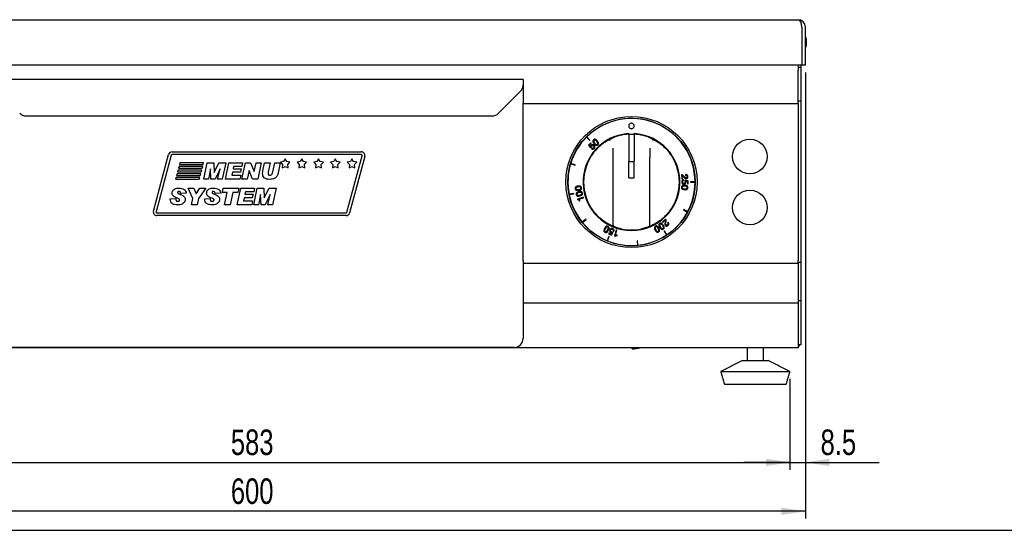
# Model space of a CAD drawing. Extents: x 19 to 1659, y 20 to 1168.
# Tile 2 of 4: x 338 to 879, y 20 to 300. Entities that reach past the tile are written whole.
import ezdxf

# ---------------------------------------------------------------- set-up
doc = ezdxf.new("R2010")
doc.units = 0
doc.layers.get('0').update_dxf_attribs({"linetype": 'CONTINUOUS'})
doc.layers.add('SLD-0', color=179, linetype='CONTINUOUS')
doc.styles.add('SLDTEXTSTYLE2', font='TXT', dxfattribs={"width": 0.75})
doc.dimstyles.new('SLDDIMSTYLE0', dxfattribs={"dimtxt": 14, "dimasz": 13.208, "dimexe": 0, "dimexo": 0.0625, "dimgap": 3.5, "dimtad": 1, "dimdec": 1, "dimrnd": 1e-09, "dimzin": 12, "dimtxsty": 'SLDTEXTSTYLE2', "dimsah": 1, "dimcen": 0.09, "dimazin": 3, "dimtfac": 1, "dimtdec": 1, "dimtofl": 0, "dimtmove": 0, "dimatfit": 3, "dimtolj": 1, "dimtzin": 12})
doc.dimstyles.new('SLDDIMSTYLE1', dxfattribs={"dimtxt": 14, "dimasz": 13.208, "dimexe": 0, "dimexo": 0.0625, "dimgap": 3.5, "dimtad": 1, "dimdec": 1, "dimrnd": 1e-09, "dimzin": 12, "dimtxsty": 'SLDTEXTSTYLE2', "dimsah": 1, "dimcen": 0.09, "dimazin": 3, "dimtfac": 1, "dimtdec": 1, "dimtofl": 0, "dimtmove": 0, "dimatfit": 3, "dimtolj": 1, "dimtzin": 12})

# ---------------------------------------------------------------- blocks, each defined once
blk = doc.blocks.new('*D4')
at = {"layer": 'SLD-0'}
for p, q in [((177.92, 103.14), (177.92, 53.25)), ((760.92, 103.14), (760.92, 53.25)), ((177.92, 57.25), (760.92, 57.25))]:
    blk.add_line(p, q, dxfattribs=at)
for points in [[(177.92, 57.25), (191.13, 55.22), (191.13, 59.28)], [(760.92, 57.25), (747.71, 59.28), (747.71, 55.22)]]:
    blk.add_solid(points, dxfattribs=at)
at = {"layer": 'SLD-0', "insert": (453.91, 75.3), "char_height": 14, "attachment_point": 1, "style": 'SLDTEXTSTYLE2'}
blk.add_mtext('583', dxfattribs=at)
blk = doc.blocks.new('*D5')
at = {"layer": 'SLD-0'}
for p, q in [((769.42, 271.14), (769.42, 53.25)), ((760.92, 103.14), (760.92, 53.25)), ((760.92, 57.25), (735.52, 57.25)), ((760.92, 57.25), (769.42, 57.25)), ((769.42, 57.25), (809.95, 57.25))]:
    blk.add_line(p, q, dxfattribs=at)
for points in [[(760.92, 57.25), (747.71, 59.28), (747.71, 55.22)], [(769.42, 57.25), (782.63, 55.22), (782.63, 59.28)]]:
    blk.add_solid(points, dxfattribs=at)
at = {"layer": 'SLD-0', "insert": (777.75, 75.3), "char_height": 14, "attachment_point": 1, "style": 'SLDTEXTSTYLE2'}
blk.add_mtext('8.5', dxfattribs=at)
blk = doc.blocks.new('*D6')
at = {"layer": 'SLD-0'}
for p, q in [((169.42, 271.14), (169.42, 26.42)), ((769.42, 271.14), (769.42, 26.42)), ((769.42, 30.42), (169.42, 30.42))]:
    blk.add_line(p, q, dxfattribs=at)
for points in [[(169.42, 30.42), (182.63, 28.39), (182.63, 32.45)], [(769.42, 30.42), (756.21, 32.45), (756.21, 28.39)]]:
    blk.add_solid(points, dxfattribs=at)
at = {"layer": 'SLD-0', "insert": (453.91, 48.47), "char_height": 14, "attachment_point": 1, "style": 'SLDTEXTSTYLE2'}
blk.add_mtext('600', dxfattribs=at)

msp = doc.modelspace()

# ---------------------------------------------------------------- linework, layer by layer
at = {"color": 7, "linetype": 'CONTINUOUS'}
for p, q in [((173.42, 300.14), (765.42, 300.14)), ((767.42, 296.14), (767.42, 275.14)), ((769.42, 275.14), (769.42, 296.14)), ((770.06, 286.14), (770.06, 289.14)), ((767.42, 275.14), (171.42, 275.14)), ((765.42, 275), (765.42, 275.14)), ((765.42, 275), (765.42, 272.52)), ((765.42, 274.14), (766.92, 274.14)), ((765.42, 255.61), (765.42, 272.52)), ((766.92, 275.14), (766.92, 274.14)), ((766.92, 274.14), (766.92, 255.64)), ((769.42, 275.14), (767.42, 275.14)), ((614.42, 267.39), (614.42, 264.41)), ((600.88, 248.81), (612.96, 260.88)), ((614.42, 264.41), (614.42, 254.28)), ((614.42, 252.86), (614.42, 254.28)), ((614.42, 254.19), (765.42, 254.19)), ((765.42, 255.64), (766.92, 255.64)), ((765.42, 254.19), (765.42, 255.61)), ((765.42, 254.19), (765.42, 167.97)), ((766.92, 255.64), (766.92, 167.14)), ((614.42, 169.26), (614.42, 252.86)), ((341.49, 247.34), (597.35, 247.34)), ((649.17, 235.69), (650.97, 233.89)), ((651.12, 234.03), (649.31, 235.83)), ((651.51, 232.65), (650.35, 231.36)), ((650.97, 233.89), (651.12, 234.03)), ((651.78, 232.4), (651.51, 232.65)), ((672.42, 237.34), (672.42, 222.68)), ((675.42, 237.21), (672.42, 237.21)), ((672.52, 237.21), (672.52, 237.65)), ((675.32, 237.65), (675.32, 237.21)), ((675.42, 237.34), (675.42, 222.68)), ((421.64, 227.64), (525.5, 227.64)), ((650.35, 231.36), (651.47, 229.9)), ((650.83, 231.35), (651.78, 232.4)), ((651.45, 230.53), (650.83, 231.35)), ((651.47, 230.54), (651.45, 230.53)), ((651.47, 229.9), (651.73, 230.16)), ((652.2, 229.69), (651.92, 229.38)), ((663.92, 224.45), (663.92, 229.67)), ((683.92, 229.67), (683.92, 224.45)), ((411.41, 195.16), (419.71, 226.16)), ((421.16, 225.77), (412.85, 194.77)), ((525.5, 226.14), (421.64, 226.14)), ((482.86, 222.32), (481.13, 221.96)), ((481.13, 221.96), (482.32, 220.64)), ((483.75, 223.86), (482.86, 222.32)), ((484.63, 222.32), (483.75, 223.86)), ((486.36, 221.96), (484.63, 222.32)), ((485.17, 220.64), (486.36, 221.96)), ((492.04, 222.32), (490.3, 221.96)), ((490.3, 221.96), (491.49, 220.64)), ((492.92, 223.86), (492.04, 222.32)), ((493.8, 222.32), (492.92, 223.86)), ((495.53, 221.96), (493.8, 222.32)), ((494.34, 220.64), (495.53, 221.96)), ((501.21, 222.32), (499.47, 221.96)), ((499.47, 221.96), (500.66, 220.64)), ((502.09, 223.86), (501.21, 222.32)), ((502.97, 222.32), (502.09, 223.86)), ((504.71, 221.96), (502.97, 222.32)), ((503.52, 220.64), (504.71, 221.96)), ((510.38, 222.32), (508.65, 221.96)), ((508.65, 221.96), (509.84, 220.64)), ((511.26, 223.86), (510.38, 222.32)), ((512.14, 222.32), (511.26, 223.86)), ((513.88, 221.96), (512.14, 222.32)), ((512.69, 220.64), (513.88, 221.96)), ((517.68, 194.51), (525.99, 225.51)), ((519.55, 222.32), (517.82, 221.96)), ((517.82, 221.96), (519.01, 220.64)), ((527.43, 225.13), (519.13, 194.13)), ((520.43, 223.86), (519.55, 222.32)), ((521.32, 222.32), (520.43, 223.86)), ((523.05, 221.96), (521.32, 222.32)), ((521.86, 220.64), (523.05, 221.96)), ((663.92, 187.44), (663.92, 224.45)), ((672.42, 221.84), (672.42, 222.68)), ((675.42, 222.23), (672.42, 222.23)), ((672.42, 213.44), (672.42, 221.84)), ((675.42, 221.84), (675.42, 222.68)), ((675.42, 213.44), (675.42, 221.84)), ((683.92, 187.44), (683.92, 224.45)), ((424.91, 217.64), (424.64, 216.64)), ((424.64, 216.64), (437.64, 216.64)), ((437.91, 217.64), (424.91, 217.64)), ((425.44, 219.64), (425.18, 218.64)), ((425.18, 218.64), (438.18, 218.64)), ((438.44, 219.64), (425.44, 219.64)), ((425.98, 221.64), (425.71, 220.64)), ((425.71, 220.64), (438.71, 220.64)), ((438.98, 221.64), (425.98, 221.64)), ((437.64, 216.64), (437.91, 217.64)), ((438.18, 218.64), (438.44, 219.64)), ((438.71, 220.64), (438.98, 221.64)), ((439.03, 212.64), (440.92, 221.64)), ((440.92, 221.64), (444.55, 221.64)), ((442.68, 218.26), (441.6, 212.64)), ((442.96, 212.64), (442.68, 218.26)), ((444.55, 221.64), (444.76, 216.38)), ((444.76, 216.38), (447.39, 221.64)), ((448.01, 218.31), (445.24, 212.64)), ((446.65, 212.64), (448.01, 218.31)), ((447.39, 221.64), (451.24, 221.64)), ((451.24, 221.64), (449.21, 212.64)), ((450.91, 212.64), (452.8, 221.64)), ((452.8, 221.64), (460.38, 221.64)), ((454.76, 216.45), (454.39, 214.84)), ((459.14, 216.45), (454.76, 216.45)), ((455.44, 219.68), (455.15, 218.41)), ((455.15, 218.41), (459.57, 218.41)), ((459.94, 219.68), (455.44, 219.68)), ((459.57, 218.41), (459.14, 216.45)), ((460.38, 221.64), (459.94, 219.68)), ((460.03, 212.64), (461.93, 221.64)), ((461.93, 221.64), (464.75, 221.64)), ((463.91, 217.38), (462.89, 212.64)), ((465.85, 212.64), (463.91, 217.38)), ((464.75, 221.64), (466.69, 216.8)), ((466.69, 216.8), (467.73, 221.64)), ((467.73, 221.64), (470.6, 221.64)), ((470.6, 221.64), (468.69, 212.64)), ((471.5, 217.24), (472.42, 221.64)), ((472.42, 221.64), (475.46, 221.64)), ((475.46, 221.64), (474.4, 216.5)), ((476.99, 216.7), (478.01, 221.64)), ((478.01, 221.64), (481.06, 221.64)), ((481.06, 221.64), (479.95, 216.13)), ((482.32, 220.64), (482.13, 218.88)), ((482.13, 218.88), (483.75, 219.61)), ((483.75, 219.61), (485.36, 218.88)), ((485.36, 218.88), (485.17, 220.64)), ((491.49, 220.64), (491.3, 218.88)), ((491.3, 218.88), (492.92, 219.61)), ((492.92, 219.61), (494.53, 218.88)), ((494.53, 218.88), (494.34, 220.64)), ((500.66, 220.64), (500.47, 218.88)), ((500.47, 218.88), (502.09, 219.61)), ((502.09, 219.61), (503.71, 218.88)), ((503.71, 218.88), (503.52, 220.64)), ((509.84, 220.64), (509.65, 218.88)), ((509.65, 218.88), (511.26, 219.61)), ((511.26, 219.61), (512.88, 218.88)), ((512.88, 218.88), (512.69, 220.64)), ((519.01, 220.64), (518.82, 218.88)), ((518.82, 218.88), (520.43, 219.61)), ((520.43, 219.61), (522.05, 218.88)), ((522.05, 218.88), (521.86, 220.64)), ((640.49, 221.12), (642.93, 220.38)), ((642.99, 220.57), (640.55, 221.31)), ((642.93, 220.38), (642.99, 220.57)), ((423.84, 213.64), (423.57, 212.64)), ((423.57, 212.64), (436.57, 212.64)), ((436.84, 213.64), (423.84, 213.64)), ((424.37, 215.64), (424.1, 214.64)), ((424.1, 214.64), (437.1, 214.64)), ((437.37, 215.64), (424.37, 215.64)), ((436.57, 212.64), (436.84, 213.64)), ((437.1, 214.64), (437.37, 215.64)), ((441.6, 212.64), (439.03, 212.64)), ((445.24, 212.64), (442.96, 212.64)), ((449.21, 212.64), (446.65, 212.64)), ((458.87, 212.64), (450.91, 212.64)), ((454.39, 214.84), (459.34, 214.84)), ((459.34, 214.84), (458.87, 212.64)), ((462.89, 212.64), (460.03, 212.64)), ((468.69, 212.64), (465.85, 212.64)), ((672.42, 213.44), (675.42, 213.44)), ((701.32, 215.02), (701.54, 212.75)), ((701.54, 212.75), (701.9, 212.78)), ((701.9, 212.78), (701.73, 214.57)), ((702.52, 211.81), (702.53, 212.23)), ((703.21, 212.12), (703.18, 211.76)), ((705.02, 211.77), (703.21, 212.12)), ((703.58, 215.14), (703.62, 214.73)), ((703.63, 211.65), (703.64, 211.66)), ((703.64, 211.66), (704.64, 211.46)), ((704.64, 211.46), (704.62, 210.04)), ((704.99, 210.04), (705.02, 211.77)), ((708.82, 211.18), (706.27, 211.18)), ((706.27, 211.18), (706.27, 210.98)), ((706.27, 210.98), (708.82, 210.98)), ((433, 202.13), (430.43, 207.64)), ((430.43, 207.64), (433.55, 207.64)), ((433.55, 207.64), (434.8, 204.58)), ((434.8, 204.58), (436.86, 207.64)), ((440.24, 207.64), (436.06, 202.08)), ((436.86, 207.64), (440.24, 207.64)), ((449.24, 205.34), (449.71, 207.64)), ((449.71, 207.64), (458.24, 207.64)), ((457.43, 198.64), (459.32, 207.64)), ((458.24, 207.64), (457.77, 205.34)), ((459.32, 207.64), (466.89, 207.64)), ((461.96, 205.68), (461.67, 204.41)), ((466.46, 205.68), (461.96, 205.68)), ((466.89, 207.64), (466.46, 205.68)), ((466.55, 198.64), (468.44, 207.64)), ((468.44, 207.64), (472.07, 207.64)), ((472.07, 207.64), (472.28, 202.38)), ((472.28, 202.38), (474.91, 207.64)), ((474.91, 207.64), (478.76, 207.64)), ((478.76, 207.64), (476.73, 198.64)), ((704.62, 210.04), (704.99, 210.04)), ((420.62, 201.81), (423.62, 201.99)), ((420.62, 201.5), (420.62, 201.81)), ((429.39, 204.91), (426.4, 204.76)), ((432.28, 198.64), (433, 202.13)), ((436.06, 202.08), (435.33, 198.64)), ((439.55, 201.81), (442.55, 201.99)), ((439.55, 201.5), (439.55, 201.81)), ((448.32, 204.91), (445.32, 204.76)), ((451.93, 205.34), (449.24, 205.34)), ((450.51, 198.64), (451.93, 205.34)), ((454.97, 205.34), (453.55, 198.64)), ((457.77, 205.34), (454.97, 205.34)), ((461.27, 202.45), (460.91, 200.84)), ((460.91, 200.84), (465.86, 200.84)), ((465.66, 202.45), (461.27, 202.45)), ((461.67, 204.41), (466.09, 204.41)), ((465.86, 200.84), (465.39, 198.64)), ((466.09, 204.41), (465.66, 202.45)), ((470.2, 204.26), (469.12, 198.64)), ((470.48, 198.64), (470.2, 204.26)), ((475.53, 204.31), (472.76, 198.64)), ((474.16, 198.64), (475.53, 204.31)), ((642.17, 204.87), (639.67, 204.37)), ((639.71, 204.18), (642.21, 204.68)), ((642.21, 204.68), (642.17, 204.87)), ((647.51, 202.86), (644.18, 201.77)), ((644.18, 201.77), (644.28, 201.47)), ((645.22, 200.72), (645.54, 200.82)), ((645.26, 201.68), (647.64, 202.46)), ((645.54, 200.82), (645.26, 201.68)), ((647.64, 202.46), (647.51, 202.86)), ((435.33, 198.64), (432.28, 198.64)), ((453.55, 198.64), (450.51, 198.64)), ((465.39, 198.64), (457.43, 198.64)), ((469.12, 198.64), (466.55, 198.64)), ((472.76, 198.64), (470.48, 198.64)), ((476.73, 198.64), (474.16, 198.64)), ((702.5, 195.92), (702.4, 195.74)), ((702.4, 195.74), (704.65, 194.54)), ((704.75, 194.72), (702.5, 195.92)), ((413.34, 194.14), (517.2, 194.14)), ((517.2, 192.64), (413.34, 192.64)), ((648.85, 190.64), (646.88, 189.02)), ((647.01, 188.87), (648.98, 190.48)), ((648.98, 190.48), (648.85, 190.64)), ((692.63, 190.69), (690.88, 189.22)), ((691.12, 188.94), (692.5, 190.1)), ((663.89, 184.29), (664.28, 184.13)), ((665.54, 184.72), (664.53, 181.37)), ((665.22, 182.2), (665.95, 184.6)), ((665.95, 184.6), (665.54, 184.72)), ((690.88, 189.22), (691.12, 188.94)), ((691.98, 184.24), (691.81, 184.13)), ((691.81, 184.13), (693.23, 182.01)), ((693.39, 182.12), (691.98, 184.24)), ((694.01, 188.9), (693.69, 188.63)), ((661.45, 181.23), (660.47, 178.88)), ((660.66, 178.8), (661.63, 181.16)), ((661.49, 182.97), (661.35, 182.63)), ((661.35, 182.63), (662.95, 181.97)), ((661.63, 181.16), (661.45, 181.23)), ((662.79, 182.44), (661.49, 182.97)), ((663.35, 183.3), (662.79, 182.44)), ((662.95, 181.97), (663.93, 183.54)), ((663.34, 183.31), (663.35, 183.3)), ((663.93, 183.54), (663.61, 183.69)), ((664.53, 181.37), (664.84, 181.28)), ((666.09, 181.94), (665.22, 182.2)), ((665.99, 181.62), (666.09, 181.94)), ((677.19, 178.9), (676.99, 178.88)), ((676.99, 178.88), (677.24, 176.34)), ((677.44, 176.36), (677.19, 178.9)), ((614.42, 167.85), (614.42, 169.26)), ((614.42, 167.85), (614.42, 148.33)), ((765.42, 166.56), (765.42, 167.97)), ((614.42, 166.56), (765.42, 166.56)), ((765.42, 167.14), (766.92, 167.14)), ((765.42, 166.56), (765.42, 147.17)), ((766.92, 167.14), (766.92, 146.14)), ((614.42, 148.33), (614.42, 145.86)), ((765.42, 147.17), (765.42, 144.69)), ((765.42, 146.14), (766.92, 146.14)), ((766.92, 146.14), (766.92, 121.71)), ((614.42, 145.86), (614.42, 125.31)), ((765.42, 144.69), (614.42, 144.69)), ((765.42, 144.69), (765.42, 123.64)), ((609.42, 120.31), (329.42, 120.31)), ((606.42, 120.14), (332.42, 120.14)), ((606.42, 120.14), (606.42, 120.31)), ((765.42, 120.14), (606.42, 120.14)), ((678.55, 120.14), (678.58, 120.14)), ((765.42, 123.64), (765.42, 120.14)), ((766.92, 121.71), (765.42, 121.71)), ((734.92, 113.14), (748.92, 113.14)), ((722.92, 107.14), (760.92, 107.14)), ((724.92, 100.14), (758.92, 100.14)), ((19.2, 20), (1659.2, 20))]:
    msp.add_line(p, q, dxfattribs=at)
at = {"color": 7, "linetype": 'CONTINUOUS', "flags": 128}
msp.add_lwpolyline([(674.08, 119.85), (674.08, 119.85), (673.93, 120), (673.78, 120.14)], dxfattribs=at)
at = {"color": 7, "linetype": 'CONTINUOUS'}
for centre, radius in [((673.92, 211.08), 36), ((673.92, 211.08), 35), ((738.92, 225.08), 9.5), ((738.92, 197.08), 9.5)]:
    msp.add_circle(centre, radius, dxfattribs=at)
for centre, radius, start, end in [((765.42, 296.14), 4, 0, 90), ((769.56, 289.14), 0.5, 0, 13.7216), ((769.56, 286.14), 0.5, 346.2784, 0), ((609.42, 264.41), 5, 315, 354.0211), ((341.49, 252.34), 5, 225, 270), ((597.35, 252.34), 5, 270, 315), ((673.92, 211.08), 34.9, 0.1641, 134.8354), ((673.92, 211.08), 34.9, 135.1637, 162.9607), ((673.92, 211.08), 26.6, 93.017, 86.983), ((673.92, 211.08), 34.9, 134.8354, 135.1637), ((673.92, 211.08), 26.3, 93.2696, 115.3306), ((673.92, 211.08), 26.3, 64.6694, 86.7304), ((421.64, 225.64), 2, 90, 165), ((525.5, 225.64), 2, 345, 90), ((673.92, 211.08), 26.3, 142.2336, 217.7664), ((673.92, 211.08), 26.3, 322.2336, 37.7664), ((421.64, 225.64), 0.5, 90, 165), ((525.5, 225.64), 0.5, 345, 90), ((673.92, 211.08), 34.9, 163.289, 191.086), ((673.92, 211.08), 34.9, 162.9607, 163.289), ((673.92, 211.08), 34.9, 332.0391, 359.8358), ((673.92, 211.08), 34.9, 359.8358, 0.1641), ((673.92, 211.08), 34.9, 191.086, 191.4143), ((673.92, 211.08), 34.9, 191.4143, 219.211), ((413.34, 194.64), 2, 165, 270), ((413.34, 194.64), 0.5, 165, 270), ((673.92, 211.08), 34.9, 331.7107, 332.0391), ((517.2, 194.64), 0.5, 270, 345), ((517.2, 194.64), 2, 270, 345), ((673.92, 211.08), 34.9, 303.9142, 331.7107), ((673.92, 211.08), 34.9, 219.211, 219.5393), ((673.92, 211.08), 34.9, 219.5393, 247.3356), ((664.92, 187.44), 1, 180, 249.1617), ((673.92, 211.08), 26.3, 258.6017, 281.3983), ((682.92, 187.44), 1, 290.8383, 0), ((673.92, 211.08), 34.9, 247.3356, 247.664), ((673.92, 211.08), 34.9, 247.664, 275.4608), ((673.92, 211.08), 34.9, 275.7892, 303.5859), ((673.92, 211.08), 34.9, 303.5859, 303.9142), ((673.92, 211.08), 34.9, 275.4608, 275.7892), ((609.42, 125.31), 5, 270, 0), ((674.79, 120.55), 1, 225, 279), ((763.42, 123.64), 3.5, 304.8499, 326.5489)]:
    msp.add_arc(centre, radius, start, end, dxfattribs=at)
msp.add_ellipse((765.42, 296.14), major_axis=(0, 4), ratio=0.5, start_param=4.712389, end_param=6.283185, dxfattribs=at)
for points, knots in [([(770.05, 289.23), (769.93, 289.71), (769.78, 290.28), (769.47, 290.77), (769.42, 290.85)], [0, 0, 0, 0, 0.832566, 1, 1, 1, 1]), ([(769.41, 284.44), (769.52, 284.62), (769.83, 285.16), (769.98, 285.77), (770.08, 286.18)], [0, 0, 0, 0, 0.330257, 1, 1, 1, 1]), ([(675.37, 241.83), (675.35, 242.03), (675.3, 242.42), (674.96, 242.91), (674.47, 243.24), (673.88, 243.36), (673.29, 243.24), (672.81, 242.91), (672.46, 242.42), (672.42, 242.03), (672.39, 241.83)], [0, 0, 0, 0, 0.127199, 0.249987, 0.372781, 0.500017, 0.627184, 0.749989, 0.872798, 1, 1, 1, 1]), ([(672.39, 241.83), (672.42, 241.64), (672.46, 241.25), (672.81, 240.75), (673.29, 240.42), (673.88, 240.31), (674.47, 240.42), (674.96, 240.75), (675.3, 241.25), (675.35, 241.64), (675.37, 241.83)], [0, 0, 0, 0, 0.127202, 0.250011, 0.372816, 0.499983, 0.627219, 0.750013, 0.872801, 1, 1, 1, 1]), ([(653.07, 234.22), (652.98, 234.13), (652.83, 233.97), (652.69, 233.68), (652.67, 233.38), (652.79, 232.8), (653.13, 232.42), (653.4, 232.12)], [0, 0, 0, 0, 0.151329, 0.277435, 0.392819, 0.508244, 1, 1, 1, 1]), ([(655.13, 233.68), (654.85, 233.98), (654.51, 234.35), (653.95, 234.54), (653.65, 234.54), (653.34, 234.44), (653.17, 234.3), (653.07, 234.22)], [0, 0, 0, 0, 0.491702, 0.607137, 0.722537, 0.848661, 1, 1, 1, 1]), ([(653.32, 233.95), (653.26, 233.89), (653.16, 233.78), (653.1, 233.56), (653.11, 233.35), (653.27, 232.93), (653.52, 232.65), (653.73, 232.42)], [0, 0, 0, 0, 0.135013, 0.252292, 0.368447, 0.491493, 1, 1, 1, 1]), ([(653.13, 227.19), (653.74, 227.93), (654.98, 229.43), (656.88, 231.16), (658.63, 232.51), (660.1, 233.48), (661.5, 234.28), (662.26, 234.65), (662.64, 234.84)], [0, 0, 0, 0, 0.208768, 0.423488, 0.568486, 0.717161, 0.856307, 1, 1, 1, 1]), ([(654.8, 233.38), (654.59, 233.61), (654.34, 233.89), (653.94, 234.09), (653.73, 234.13), (653.5, 234.09), (653.38, 233.99), (653.32, 233.95)], [0, 0, 0, 0, 0.508525, 0.63151, 0.747636, 0.864915, 1, 1, 1, 1]), ([(655.21, 231.85), (655.26, 231.91), (655.37, 232.02), (655.43, 232.24), (655.41, 232.45), (655.26, 232.87), (655, 233.16), (654.8, 233.38)], [0, 0, 0, 0, 0.1346944, 0.2516823, 0.3675826, 0.4904436, 1, 1, 1, 1]), ([(655.45, 231.58), (655.54, 231.67), (655.7, 231.83), (655.83, 232.12), (655.86, 232.41), (655.73, 232.99), (655.4, 233.37), (655.13, 233.68)], [0, 0, 0, 0, 0.151588, 0.277904, 0.393456, 0.508991, 1, 1, 1, 1]), ([(662.05, 233.84), (662.05, 233.84), (662.06, 233.93), (662.09, 234.13), (662.2, 234.42), (662.39, 234.69), (662.56, 234.79), (662.64, 234.84)], [0, 0, 0, 0, 0.00581, 0.197819, 0.474643, 0.737054, 1, 1, 1, 1]), ([(685.79, 233.84), (685.79, 233.84), (685.78, 233.93), (685.75, 234.13), (685.64, 234.41), (685.45, 234.69), (685.28, 234.79), (685.2, 234.84)], [0, 0, 0, 0, 0.005809, 0.196378, 0.47327, 0.736374, 1, 1, 1, 1]), ([(685.2, 234.84), (685.58, 234.66), (686.66, 234.13), (688.97, 232.73), (691.97, 230.4), (693.75, 228.31), (694.71, 227.19)], [0, 0, 0, 0, 0.1428877, 0.40224, 0.679681, 1, 1, 1, 1]), ([(651.72, 231.19), (651.63, 231.08), (651.48, 230.88), (651.47, 230.64), (651.47, 230.54)], [0, 0, 0, 0, 0.56811, 1, 1, 1, 1]), ([(653.37, 231.22), (653.26, 231.31), (653.06, 231.47), (652.71, 231.58), (652.36, 231.58), (652, 231.46), (651.81, 231.28), (651.72, 231.19)], [0, 0, 0, 0, 0.220845, 0.410899, 0.585076, 0.787273, 1, 1, 1, 1]), ([(651.73, 230.16), (651.72, 230.3), (651.71, 230.56), (651.86, 230.77), (651.92, 230.86)], [0, 0, 0, 0, 0.5562311, 1, 1, 1, 1]), ([(651.92, 230.86), (651.98, 230.92), (652.1, 231.03), (652.32, 231.12), (652.56, 231.15), (652.82, 231.09), (652.97, 230.97), (653.04, 230.91)], [0, 0, 0, 0, 0.198244, 0.380973, 0.557549, 0.769764, 1, 1, 1, 1]), ([(651.92, 229.38), (652.01, 229.31), (652.18, 229.18), (652.49, 229.11), (652.81, 229.13), (653.14, 229.27), (653.32, 229.44), (653.41, 229.53)], [0, 0, 0, 0, 0.1980057, 0.3789937, 0.5556219, 0.7701722, 1, 1, 1, 1]), ([(653.16, 229.81), (653.08, 229.73), (652.93, 229.59), (652.64, 229.53), (652.39, 229.56), (652.26, 229.64), (652.2, 229.69)], [0, 0, 0, 0, 0.304411, 0.577044, 0.785154, 1, 1, 1, 1]), ([(653.04, 230.91), (653.11, 230.85), (653.23, 230.72), (653.34, 230.49), (653.37, 230.25), (653.32, 230.01), (653.21, 229.88), (653.16, 229.81)], [0, 0, 0, 0, 0.227994, 0.422114, 0.596957, 0.795477, 1, 1, 1, 1]), ([(653.41, 229.53), (653.5, 229.64), (653.66, 229.85), (653.77, 230.21), (653.76, 230.58), (653.63, 230.93), (653.46, 231.12), (653.37, 231.22)], [0, 0, 0, 0, 0.221108, 0.413498, 0.591357, 0.795141, 1, 1, 1, 1]), ([(653.4, 232.12), (653.68, 231.82), (654.02, 231.45), (654.58, 231.26), (654.87, 231.26), (655.18, 231.36), (655.36, 231.5), (655.45, 231.58)], [0, 0, 0, 0, 0.490997, 0.606518, 0.722062, 0.848384, 1, 1, 1, 1]), ([(653.73, 232.42), (653.93, 232.19), (654.19, 231.91), (654.59, 231.71), (654.8, 231.67), (655.02, 231.71), (655.14, 231.8), (655.21, 231.85)], [0, 0, 0, 0, 0.509632, 0.63249, 0.748394, 0.86535, 1, 1, 1, 1]), ([(471.34, 215.67), (471.35, 215.96), (471.36, 216.49), (471.46, 217.02), (471.5, 217.24)], [0, 0, 0, 0, 0.559971, 1, 1, 1, 1]), ([(474.4, 216.5), (474.38, 216.36), (474.34, 216.12), (474.34, 215.88), (474.34, 215.78)], [0, 0, 0, 0, 0.559913, 1, 1, 1, 1]), ([(475.32, 214.84), (475.58, 214.87), (476.1, 214.93), (476.77, 215.65), (476.91, 216.3), (476.99, 216.7)], [0, 0, 0, 0, 0.279726, 0.558086, 1, 1, 1, 1]), ([(475.25, 212.53), (474.72, 212.54), (473.65, 212.57), (472.27, 213.24), (471.45, 214.4), (471.37, 215.24), (471.34, 215.67)], [0, 0, 0, 0, 0.281192, 0.560101, 0.779726, 1, 1, 1, 1]), ([(474.34, 215.78), (474.35, 215.63), (474.36, 215.34), (474.62, 214.99), (474.98, 214.85), (475.21, 214.84), (475.32, 214.84)], [0, 0, 0, 0, 0.28057, 0.558618, 0.779059, 1, 1, 1, 1]), ([(479.95, 216.13), (479.78, 215.54), (479.44, 214.37), (478.21, 213.07), (476.69, 212.58), (475.73, 212.55), (475.25, 212.53)], [0, 0, 0, 0, 0.280384, 0.558881, 0.7791, 1, 1, 1, 1]), ([(702.84, 214.18), (702.64, 214.43), (702.35, 214.79), (701.77, 215.01), (701.48, 215.02), (701.32, 215.02)], [0, 0, 0, 0, 0.5133331, 0.7325761, 1, 1, 1, 1]), ([(702.53, 212.23), (702.42, 212.22), (702.21, 212.2), (701.92, 212.05), (701.7, 211.82), (701.54, 211.5), (701.52, 211.26), (701.51, 211.13)], [0, 0, 0, 0, 0.197855, 0.378772, 0.555387, 0.770026, 1, 1, 1, 1]), ([(701.51, 211.13), (701.52, 210.99), (701.53, 210.72), (701.69, 210.38), (701.93, 210.11), (702.27, 209.92), (702.52, 209.9), (702.65, 209.88)], [0, 0, 0, 0, 0.221141, 0.413564, 0.591445, 0.795207, 1, 1, 1, 1]), ([(701.73, 214.57), (701.85, 214.54), (702.09, 214.48), (702.42, 214.14), (702.62, 213.86), (702.74, 213.68)], [0, 0, 0, 0, 0.25546, 0.525681, 1, 1, 1, 1]), ([(701.88, 211.08), (701.89, 211.19), (701.91, 211.4), (702.08, 211.63), (702.29, 211.77), (702.45, 211.8), (702.52, 211.81)], [0, 0, 0, 0, 0.304353, 0.57696, 0.785029, 1, 1, 1, 1]), ([(702.7, 210.33), (702.6, 210.33), (702.42, 210.35), (702.19, 210.45), (702.01, 210.61), (701.9, 210.83), (701.88, 211), (701.88, 211.08)], [0, 0, 0, 0, 0.227961, 0.422029, 0.596839, 0.795381, 1, 1, 1, 1]), ([(702.65, 209.88), (702.79, 209.89), (703.05, 209.9), (703.39, 210.04), (703.65, 210.28), (703.83, 210.61), (703.86, 210.86), (703.87, 210.99)], [0, 0, 0, 0, 0.22088, 0.410981, 0.585187, 0.787384, 1, 1, 1, 1]), ([(703.5, 211.1), (703.5, 211.02), (703.48, 210.86), (703.38, 210.65), (703.21, 210.47), (702.98, 210.35), (702.79, 210.33), (702.7, 210.33)], [0, 0, 0, 0, 0.198203, 0.380956, 0.557574, 0.769815, 1, 1, 1, 1]), ([(702.74, 213.68), (702.92, 213.46), (703.17, 213.15), (703.66, 212.95), (703.9, 212.95), (704.02, 212.95)], [0, 0, 0, 0, 0.545013, 0.759674, 1, 1, 1, 1]), ([(703.98, 213.4), (703.86, 213.4), (703.62, 213.4), (703.2, 213.69), (702.98, 213.98), (702.84, 214.18)], [0, 0, 0, 0, 0.246321, 0.487432, 1, 1, 1, 1]), ([(703.18, 211.76), (703.28, 211.66), (703.46, 211.47), (703.49, 211.22), (703.5, 211.1)], [0, 0, 0, 0, 0.556306, 1, 1, 1, 1]), ([(704.92, 214.14), (704.9, 214.27), (704.86, 214.51), (704.67, 214.82), (704.39, 215.04), (704.01, 215.17), (703.72, 215.15), (703.58, 215.14)], [0, 0, 0, 0, 0.202615, 0.383351, 0.556426, 0.767271, 1, 1, 1, 1]), ([(703.62, 214.73), (703.73, 214.73), (703.97, 214.74), (704.24, 214.64), (704.42, 214.48), (704.51, 214.32), (704.54, 214.2), (704.55, 214.13)], [0, 0, 0, 0, 0.283567, 0.555396, 0.694881, 0.839387, 1, 1, 1, 1]), ([(703.87, 210.99), (703.86, 211.13), (703.85, 211.38), (703.7, 211.57), (703.63, 211.65)], [0, 0, 0, 0, 0.568223, 1, 1, 1, 1]), ([(704.55, 214.13), (704.55, 214.03), (704.54, 213.84), (704.41, 213.6), (704.21, 213.44), (704.06, 213.41), (703.98, 213.4)], [0, 0, 0, 0, 0.2880883, 0.5589101, 0.7716806, 1, 1, 1, 1]), ([(704.02, 212.95), (704.13, 212.97), (704.34, 213.01), (704.61, 213.18), (704.81, 213.43), (704.93, 213.76), (704.92, 214.01), (704.92, 214.14)], [0, 0, 0, 0, 0.201852, 0.382431, 0.556803, 0.769431, 1, 1, 1, 1]), ([(421.66, 204.97), (421.7, 205.29), (421.77, 205.94), (422.33, 206.77), (423.49, 207.6), (424.59, 207.69), (425.37, 207.76)], [0, 0, 0, 0, 0.1868441, 0.3738162, 0.5609514, 1, 1, 1, 1]), ([(425.35, 205.91), (425.25, 205.91), (425.06, 205.9), (424.82, 205.77), (424.68, 205.56), (424.67, 205.41), (424.66, 205.33)], [0, 0, 0, 0, 0.28064, 0.560019, 0.779782, 1, 1, 1, 1]), ([(426.4, 204.76), (426.38, 204.92), (426.35, 205.25), (426.12, 205.67), (425.74, 205.89), (425.48, 205.9), (425.35, 205.91)], [0, 0, 0, 0, 0.280777, 0.559883, 0.779544, 1, 1, 1, 1]), ([(425.37, 207.76), (425.88, 207.74), (426.91, 207.7), (428.29, 207.17), (429.2, 206.12), (429.33, 205.32), (429.39, 204.91)], [0, 0, 0, 0, 0.281122, 0.56067, 0.779896, 1, 1, 1, 1]), ([(440.59, 204.97), (440.62, 205.29), (440.69, 205.94), (441.25, 206.77), (442.41, 207.6), (443.52, 207.69), (444.29, 207.76)], [0, 0, 0, 0, 0.186844, 0.373816, 0.560951, 1, 1, 1, 1]), ([(444.27, 205.91), (444.18, 205.91), (443.99, 205.9), (443.75, 205.77), (443.6, 205.56), (443.59, 205.41), (443.59, 205.33)], [0, 0, 0, 0, 0.280643, 0.56002, 0.779783, 1, 1, 1, 1]), ([(445.32, 204.76), (445.31, 204.92), (445.27, 205.25), (445.04, 205.67), (444.66, 205.89), (444.4, 205.9), (444.27, 205.91)], [0, 0, 0, 0, 0.280778, 0.559883, 0.779545, 1, 1, 1, 1]), ([(444.29, 207.76), (444.81, 207.74), (445.83, 207.7), (447.22, 207.17), (448.12, 206.12), (448.25, 205.32), (448.32, 204.91)], [0, 0, 0, 0, 0.281122, 0.56067, 0.779896, 1, 1, 1, 1]), ([(644.62, 208.82), (644.21, 208.77), (643.71, 208.71), (643.23, 208.36), (643.06, 208.12), (642.96, 207.81), (642.97, 207.58), (642.98, 207.46)], [0, 0, 0, 0, 0.49171, 0.607153, 0.722549, 0.848666, 1, 1, 1, 1]), ([(642.98, 207.46), (643, 207.34), (643.04, 207.12), (643.21, 206.83), (643.43, 206.64), (643.98, 206.41), (644.48, 206.47), (644.89, 206.51)], [0, 0, 0, 0, 0.151326, 0.277435, 0.392826, 0.508269, 1, 1, 1, 1]), ([(644.66, 208.38), (644.36, 208.35), (643.98, 208.3), (643.59, 208.09), (643.44, 207.94), (643.34, 207.73), (643.34, 207.5), (643.4, 207.27), (643.53, 207.1), (643.72, 206.99), (644.15, 206.87), (644.53, 206.91), (644.83, 206.95)], [0, 0, 0, 0, 0.254285, 0.315792, 0.373857, 0.432494, 0.500016, 0.567537, 0.626171, 0.684232, 0.745734, 1, 1, 1, 1]), ([(645.02, 205.72), (644.62, 205.63), (644.13, 205.51), (643.69, 205.11), (643.54, 204.86), (643.48, 204.54), (643.52, 204.32), (643.54, 204.19)], [0, 0, 0, 0, 0.491767, 0.607197, 0.722581, 0.848683, 1, 1, 1, 1]), ([(644.89, 206.51), (645.29, 206.56), (645.79, 206.62), (646.27, 206.97), (646.44, 207.21), (646.54, 207.52), (646.53, 207.87), (646.45, 208.21), (646.29, 208.5), (646.07, 208.69), (645.52, 208.92), (645.02, 208.87), (644.62, 208.82)], [0, 0, 0, 0, 0.245507, 0.303264, 0.361031, 0.424185, 0.499986, 0.575793, 0.638963, 0.696745, 0.75451, 1, 1, 1, 1]), ([(646.15, 207.83), (646.13, 207.91), (646.1, 208.06), (645.96, 208.23), (645.78, 208.34), (645.35, 208.46), (644.97, 208.42), (644.66, 208.38)], [0, 0, 0, 0, 0.134715, 0.251715, 0.367625, 0.490499, 1, 1, 1, 1]), ([(644.83, 206.95), (645.14, 206.98), (645.51, 207.03), (645.91, 207.24), (646.06, 207.39), (646.16, 207.6), (646.15, 207.75), (646.15, 207.83)], [0, 0, 0, 0, 0.509569, 0.632421, 0.74831, 0.8653, 1, 1, 1, 1]), ([(647.01, 204.98), (646.98, 205.1), (646.91, 205.31), (646.72, 205.58), (646.48, 205.74), (645.91, 205.91), (645.42, 205.81), (645.02, 205.72)], [0, 0, 0, 0, 0.151677, 0.278051, 0.393611, 0.509114, 1, 1, 1, 1]), ([(701.36, 208.25), (701.36, 208.13), (701.35, 207.9), (701.45, 207.59), (701.63, 207.36), (702.11, 207.01), (702.61, 206.96), (703.02, 206.91)], [0, 0, 0, 0, 0.1516446, 0.2779934, 0.3935455, 0.5090602, 1, 1, 1, 1]), ([(703.25, 209.23), (702.84, 209.27), (702.34, 209.31), (701.8, 209.07), (701.58, 208.88), (701.42, 208.6), (701.38, 208.37), (701.36, 208.25)], [0, 0, 0, 0, 0.490975, 0.606519, 0.722076, 0.848406, 1, 1, 1, 1]), ([(703.21, 208.79), (702.91, 208.82), (702.53, 208.86), (702.09, 208.73), (701.91, 208.62), (701.77, 208.44), (701.75, 208.29), (701.73, 208.21)], [0, 0, 0, 0, 0.509504, 0.632364, 0.748256, 0.865252, 1, 1, 1, 1]), ([(701.73, 208.21), (701.73, 208.13), (701.73, 207.98), (701.83, 207.78), (701.98, 207.63), (702.38, 207.42), (702.76, 207.38), (703.07, 207.35)], [0, 0, 0, 0, 0.1346589, 0.2516247, 0.3675032, 0.4903534, 1, 1, 1, 1]), ([(703.02, 206.91), (703.42, 206.87), (703.93, 206.83), (704.47, 207.07), (704.69, 207.26), (704.85, 207.54), (704.89, 207.77), (704.91, 207.89)], [0, 0, 0, 0, 0.491766, 0.607215, 0.722598, 0.848696, 1, 1, 1, 1]), ([(703.07, 207.35), (703.37, 207.32), (703.75, 207.28), (704.18, 207.41), (704.36, 207.52), (704.5, 207.7), (704.52, 207.85), (704.54, 207.93)], [0, 0, 0, 0, 0.5084009, 0.6314087, 0.7475544, 0.8648692, 1, 1, 1, 1]), ([(704.54, 207.93), (704.54, 208.01), (704.54, 208.16), (704.44, 208.36), (704.29, 208.51), (703.89, 208.72), (703.52, 208.76), (703.21, 208.79)], [0, 0, 0, 0, 0.135047, 0.252324, 0.36844, 0.491454, 1, 1, 1, 1]), ([(704.91, 207.89), (704.91, 208.01), (704.92, 208.24), (704.82, 208.55), (704.65, 208.78), (704.16, 209.13), (703.66, 209.18), (703.25, 209.23)], [0, 0, 0, 0, 0.151353, 0.277466, 0.392847, 0.508266, 1, 1, 1, 1]), ([(424.61, 198.53), (424.08, 198.55), (423.03, 198.58), (421.62, 199.13), (420.75, 200.25), (420.67, 201.08), (420.62, 201.5)], [0, 0, 0, 0, 0.2813694, 0.5604929, 0.7800826, 1, 1, 1, 1]), ([(424.63, 202.16), (424.25, 202.31), (423.49, 202.62), (422.46, 203.13), (421.76, 203.99), (421.7, 204.64), (421.66, 204.97)], [0, 0, 0, 0, 0.281113, 0.56175, 0.780602, 1, 1, 1, 1]), ([(423.62, 201.99), (423.63, 201.62), (423.63, 201.17), (423.94, 200.73), (424.24, 200.54), (424.51, 200.51), (424.68, 200.49)], [0, 0, 0, 0, 0.499372, 0.624525, 0.750131, 1, 1, 1, 1]), ([(428.82, 201.55), (428.77, 201.19), (428.68, 200.47), (428, 199.58), (427.06, 198.91), (425.88, 198.56), (425.03, 198.54), (424.61, 198.53)], [0, 0, 0, 0, 0.186051, 0.372476, 0.559343, 0.779298, 1, 1, 1, 1]), ([(425.82, 201.27), (425.81, 201.34), (425.79, 201.47), (425.64, 201.69), (425.25, 201.94), (424.88, 202.07), (424.63, 202.16)], [0, 0, 0, 0, 0.124866, 0.249982, 0.498892, 1, 1, 1, 1]), ([(424.66, 205.33), (424.67, 205.28), (424.68, 205.16), (424.81, 204.97), (425.16, 204.77), (425.48, 204.65), (425.69, 204.57)], [0, 0, 0, 0, 0.12479, 0.249806, 0.499021, 1, 1, 1, 1]), ([(424.68, 200.49), (424.83, 200.5), (425.11, 200.51), (425.49, 200.66), (425.76, 200.93), (425.8, 201.16), (425.82, 201.27)], [0, 0, 0, 0, 0.280973, 0.560724, 0.780987, 1, 1, 1, 1]), ([(425.69, 204.57), (426.1, 204.41), (426.91, 204.1), (427.98, 203.5), (428.72, 202.59), (428.78, 201.89), (428.82, 201.55)], [0, 0, 0, 0, 0.28107, 0.561085, 0.780671, 1, 1, 1, 1]), ([(443.53, 198.53), (443, 198.55), (441.95, 198.58), (440.54, 199.13), (439.68, 200.25), (439.59, 201.08), (439.55, 201.5)], [0, 0, 0, 0, 0.281369, 0.560493, 0.780083, 1, 1, 1, 1]), ([(443.56, 202.16), (443.17, 202.31), (442.41, 202.62), (441.38, 203.13), (440.68, 203.99), (440.62, 204.64), (440.59, 204.97)], [0, 0, 0, 0, 0.281113, 0.561749, 0.780602, 1, 1, 1, 1]), ([(442.55, 201.99), (442.55, 201.62), (442.55, 201.17), (442.86, 200.73), (443.16, 200.54), (443.43, 200.51), (443.61, 200.49)], [0, 0, 0, 0, 0.499372, 0.624526, 0.750131, 1, 1, 1, 1]), ([(447.74, 201.55), (447.69, 201.19), (447.6, 200.47), (446.92, 199.58), (445.98, 198.91), (444.8, 198.56), (443.95, 198.54), (443.53, 198.53)], [0, 0, 0, 0, 0.186051, 0.372476, 0.559344, 0.779297, 1, 1, 1, 1]), ([(444.74, 201.27), (444.73, 201.34), (444.72, 201.47), (444.57, 201.69), (444.17, 201.94), (443.8, 202.07), (443.56, 202.16)], [0, 0, 0, 0, 0.124866, 0.249982, 0.498891, 1, 1, 1, 1]), ([(443.59, 205.33), (443.59, 205.28), (443.61, 205.16), (443.74, 204.97), (444.08, 204.77), (444.4, 204.65), (444.61, 204.57)], [0, 0, 0, 0, 0.12479, 0.249806, 0.49902, 1, 1, 1, 1]), ([(443.61, 200.49), (443.75, 200.5), (444.04, 200.51), (444.41, 200.66), (444.68, 200.93), (444.72, 201.16), (444.74, 201.27)], [0, 0, 0, 0, 0.2809721, 0.5607228, 0.780987, 1, 1, 1, 1]), ([(444.61, 204.57), (445.02, 204.41), (445.83, 204.1), (446.9, 203.5), (447.64, 202.59), (447.71, 201.89), (447.74, 201.55)], [0, 0, 0, 0, 0.28107, 0.561085, 0.780671, 1, 1, 1, 1]), ([(643.54, 204.19), (643.57, 204.08), (643.63, 203.86), (643.83, 203.6), (644.07, 203.43), (644.64, 203.26), (645.13, 203.36), (645.53, 203.45)], [0, 0, 0, 0, 0.151384, 0.27752, 0.39291, 0.508322, 1, 1, 1, 1]), ([(645.11, 205.29), (644.81, 205.22), (644.44, 205.14), (644.08, 204.88), (643.94, 204.72), (643.87, 204.5), (643.89, 204.36), (643.9, 204.28)], [0, 0, 0, 0, 0.508485, 0.631495, 0.747631, 0.864925, 1, 1, 1, 1]), ([(643.9, 204.28), (643.92, 204.2), (643.97, 204.05), (644.13, 203.89), (644.32, 203.8), (644.76, 203.73), (645.13, 203.81), (645.43, 203.88)], [0, 0, 0, 0, 0.135061, 0.25235, 0.368481, 0.491495, 1, 1, 1, 1]), ([(644.28, 201.47), (644.38, 201.47), (644.54, 201.49), (644.78, 201.4), (645.05, 201.16), (645.15, 200.9), (645.22, 200.72)], [0, 0, 0, 0, 0.204358, 0.381346, 0.554073, 1, 1, 1, 1]), ([(646.65, 204.9), (646.63, 204.97), (646.58, 205.12), (646.42, 205.28), (646.23, 205.37), (645.78, 205.44), (645.41, 205.36), (645.11, 205.29)], [0, 0, 0, 0, 0.134694, 0.251689, 0.367593, 0.490469, 1, 1, 1, 1]), ([(645.43, 203.88), (645.73, 203.95), (646.1, 204.03), (646.47, 204.29), (646.61, 204.45), (646.68, 204.67), (646.66, 204.82), (646.65, 204.9)], [0, 0, 0, 0, 0.509504, 0.632369, 0.748272, 0.865275, 1, 1, 1, 1]), ([(645.53, 203.45), (645.93, 203.54), (646.42, 203.66), (646.86, 204.06), (647.01, 204.31), (647.07, 204.63), (647.03, 204.86), (647.01, 204.98)], [0, 0, 0, 0, 0.490983, 0.606509, 0.722064, 0.848399, 1, 1, 1, 1]), ([(664.56, 186.5), (664.45, 186.55), (664.23, 186.63), (662.52, 187.34), (660.12, 188.63), (657.63, 190.36), (655.48, 192.28), (654.08, 193.77), (653.34, 194.71), (653.13, 194.98)], [0, 0, 0, 0, 0.1703889, 0.3422016, 0.5158629, 0.6963906, 0.8229545, 0.9496921, 1, 1, 1, 1]), ([(694.71, 194.98), (694.09, 194.23), (692.85, 192.73), (690.94, 190.99), (689.2, 189.65), (687.7, 188.66), (686.31, 187.87), (684.78, 187.11), (683.52, 186.6), (683.35, 186.53), (683.28, 186.5)], [0, 0, 0, 0, 0.143559, 0.286852, 0.386355, 0.485772, 0.584646, 0.683463, 0.859497, 1, 1, 1, 1]), ([(692.5, 190.1), (692.54, 189.98), (692.62, 189.75), (692.53, 189.28), (692.41, 188.96), (692.34, 188.76)], [0, 0, 0, 0, 0.255488, 0.525652, 1, 1, 1, 1]), ([(692.8, 188.96), (692.9, 189.27), (693.03, 189.7), (692.88, 190.31), (692.72, 190.56), (692.63, 190.69)], [0, 0, 0, 0, 0.513267, 0.732567, 1, 1, 1, 1]), ([(659.13, 185.68), (658.94, 185.32), (658.7, 184.87), (658.72, 184.28), (658.82, 184), (659.02, 183.74), (659.21, 183.63), (659.32, 183.56)], [0, 0, 0, 0, 0.491657, 0.607091, 0.72249, 0.848627, 1, 1, 1, 1]), ([(660.99, 186.71), (660.88, 186.76), (660.67, 186.85), (660.35, 186.88), (660.06, 186.8), (659.56, 186.49), (659.32, 186.04), (659.13, 185.68)], [0, 0, 0, 0, 0.1515834, 0.2778867, 0.3934283, 0.5089381, 1, 1, 1, 1]), ([(659.52, 185.47), (659.37, 185.2), (659.19, 184.87), (659.15, 184.42), (659.18, 184.21), (659.3, 184.02), (659.49, 183.88), (659.71, 183.8), (659.93, 183.81), (660.12, 183.9), (660.47, 184.19), (660.65, 184.52), (660.79, 184.79)], [0, 0, 0, 0, 0.254225, 0.315741, 0.373814, 0.43246, 0.499981, 0.567511, 0.626149, 0.684218, 0.745714, 1, 1, 1, 1]), ([(659.32, 183.56), (659.43, 183.51), (659.64, 183.42), (659.96, 183.39), (660.24, 183.47), (660.75, 183.79), (660.99, 184.23), (661.18, 184.59)], [0, 0, 0, 0, 0.151328, 0.277442, 0.392852, 0.508289, 1, 1, 1, 1]), ([(660.82, 186.38), (660.74, 186.41), (660.6, 186.47), (660.38, 186.46), (660.18, 186.37), (659.84, 186.08), (659.66, 185.74), (659.52, 185.47)], [0, 0, 0, 0, 0.134696, 0.251672, 0.367542, 0.490397, 1, 1, 1, 1]), ([(660.79, 184.79), (660.93, 185.07), (661.11, 185.4), (661.16, 185.85), (661.13, 186.06), (661.01, 186.25), (660.88, 186.34), (660.82, 186.38)], [0, 0, 0, 0, 0.509609, 0.632454, 0.748335, 0.865311, 1, 1, 1, 1]), ([(661.18, 184.59), (661.37, 184.95), (661.6, 185.4), (661.59, 185.99), (661.49, 186.27), (661.29, 186.52), (661.1, 186.64), (660.99, 186.71)], [0, 0, 0, 0, 0.490888, 0.60642, 0.721991, 0.848354, 1, 1, 1, 1]), ([(662.05, 184.86), (662, 184.73), (661.92, 184.49), (661.93, 184.12), (662.05, 183.79), (662.29, 183.5), (662.52, 183.38), (662.64, 183.32)], [0, 0, 0, 0, 0.220875, 0.4109621, 0.5851417, 0.7873005, 1, 1, 1, 1]), ([(663.62, 185.48), (663.49, 185.52), (663.24, 185.61), (662.86, 185.59), (662.51, 185.45), (662.22, 185.21), (662.1, 184.98), (662.05, 184.86)], [0, 0, 0, 0, 0.221076, 0.4135, 0.591387, 0.795168, 1, 1, 1, 1]), ([(662.88, 183.63), (662.8, 183.67), (662.66, 183.74), (662.5, 183.91), (662.39, 184.13), (662.36, 184.39), (662.42, 184.57), (662.44, 184.66)], [0, 0, 0, 0, 0.198223, 0.38098, 0.557603, 0.76984, 1, 1, 1, 1]), ([(662.44, 184.66), (662.49, 184.75), (662.56, 184.91), (662.74, 185.09), (662.95, 185.2), (663.2, 185.23), (663.36, 185.18), (663.44, 185.15)], [0, 0, 0, 0, 0.227901, 0.421954, 0.596764, 0.795338, 1, 1, 1, 1]), ([(663.44, 185.15), (663.54, 185.1), (663.73, 185.01), (663.88, 184.76), (663.94, 184.51), (663.9, 184.37), (663.89, 184.29)], [0, 0, 0, 0, 0.304252, 0.576807, 0.784948, 1, 1, 1, 1]), ([(664.28, 184.13), (664.31, 184.24), (664.37, 184.44), (664.33, 184.76), (664.2, 185.05), (663.96, 185.31), (663.73, 185.42), (663.62, 185.48)], [0, 0, 0, 0, 0.197855, 0.378775, 0.555427, 0.77007, 1, 1, 1, 1]), ([(668.72, 185.3), (668.24, 185.41), (667.29, 185.62), (666.03, 185.99), (665.09, 186.31), (664.62, 186.48), (664.58, 186.5), (664.56, 186.5)], [0, 0, 0, 0, 0.2248295, 0.4478121, 0.6707367, 0.8851046, 1, 1, 1, 1]), ([(683.28, 186.5), (683.23, 186.49), (683.15, 186.45), (682.49, 186.21), (681.5, 185.89), (680.32, 185.56), (679.48, 185.38), (679.12, 185.3)], [0, 0, 0, 0, 0.197868, 0.397105, 0.605792, 0.828248, 1, 1, 1, 1]), ([(688.93, 185.81), (688.74, 186.17), (688.49, 186.61), (687.99, 186.92), (687.7, 187), (687.38, 186.97), (687.06, 186.83), (686.77, 186.63), (686.57, 186.38), (686.47, 186.1), (686.46, 185.51), (686.7, 185.06), (686.89, 184.7)], [0, 0, 0, 0, 0.2454547, 0.3032108, 0.3609827, 0.4241518, 0.4999642, 0.5757841, 0.6389527, 0.6967315, 0.7544913, 1, 1, 1, 1]), ([(686.89, 184.7), (687.09, 184.34), (687.33, 183.9), (687.84, 183.59), (688.12, 183.51), (688.45, 183.54), (688.65, 183.64), (688.76, 183.69)], [0, 0, 0, 0, 0.491725, 0.607154, 0.722537, 0.848655, 1, 1, 1, 1]), ([(687.24, 186.49), (687.17, 186.45), (687.04, 186.37), (686.93, 186.17), (686.9, 185.96), (686.95, 185.51), (687.13, 185.18), (687.28, 184.91)], [0, 0, 0, 0, 0.134716, 0.251729, 0.367619, 0.490455, 1, 1, 1, 1]), ([(688.55, 185.6), (688.4, 185.87), (688.22, 186.2), (687.87, 186.49), (687.68, 186.57), (687.45, 186.59), (687.31, 186.53), (687.24, 186.49)], [0, 0, 0, 0, 0.509606, 0.632459, 0.74836, 0.86534, 1, 1, 1, 1]), ([(687.28, 184.91), (687.43, 184.64), (687.61, 184.31), (687.95, 184.02), (688.15, 183.93), (688.37, 183.92), (688.59, 184.01), (688.78, 184.14), (688.89, 184.34), (688.92, 184.55), (688.87, 184.99), (688.69, 185.33), (688.55, 185.6)], [0, 0, 0, 0, 0.254232, 0.315745, 0.373816, 0.432468, 0.499997, 0.567524, 0.626166, 0.684232, 0.74574, 1, 1, 1, 1]), ([(688.76, 183.69), (688.87, 183.76), (689.06, 183.87), (689.26, 184.13), (689.35, 184.41), (689.36, 185), (689.13, 185.45), (688.93, 185.81)], [0, 0, 0, 0, 0.151338, 0.277446, 0.392825, 0.508242, 1, 1, 1, 1]), ([(689.43, 188.26), (689.33, 188.19), (689.15, 188.05), (688.98, 187.78), (688.92, 187.49), (688.96, 186.9), (689.24, 186.48), (689.47, 186.14)], [0, 0, 0, 0, 0.151646, 0.277994, 0.393536, 0.509043, 1, 1, 1, 1]), ([(689.64, 187.96), (689.58, 187.91), (689.46, 187.81), (689.37, 187.61), (689.36, 187.39), (689.45, 186.95), (689.67, 186.64), (689.84, 186.39)], [0, 0, 0, 0, 0.134684, 0.251679, 0.367587, 0.490454, 1, 1, 1, 1]), ([(691.39, 187.45), (691.16, 187.79), (690.87, 188.2), (690.34, 188.46), (690.05, 188.5), (689.73, 188.44), (689.54, 188.33), (689.43, 188.26)], [0, 0, 0, 0, 0.490904, 0.606446, 0.722008, 0.848366, 1, 1, 1, 1]), ([(689.47, 186.14), (689.7, 185.8), (689.99, 185.39), (690.52, 185.13), (690.81, 185.08), (691.13, 185.14), (691.33, 185.26), (691.43, 185.32)], [0, 0, 0, 0, 0.491751, 0.607165, 0.722547, 0.848663, 1, 1, 1, 1]), ([(691.03, 187.2), (690.86, 187.45), (690.64, 187.77), (690.27, 188.01), (690.07, 188.08), (689.84, 188.07), (689.71, 188), (689.64, 187.96)], [0, 0, 0, 0, 0.509452, 0.63233, 0.748253, 0.865273, 1, 1, 1, 1]), ([(689.84, 186.39), (690.01, 186.13), (690.22, 185.82), (690.6, 185.57), (690.8, 185.5), (691.02, 185.52), (691.23, 185.62), (691.41, 185.78), (691.5, 185.98), (691.51, 186.19), (691.42, 186.63), (691.2, 186.94), (691.03, 187.2)], [0, 0, 0, 0, 0.254295, 0.315797, 0.37385, 0.43248, 0.499998, 0.567511, 0.626149, 0.684213, 0.745715, 1, 1, 1, 1]), ([(691.43, 185.32), (691.53, 185.4), (691.71, 185.53), (691.88, 185.81), (691.95, 186.1), (691.9, 186.69), (691.62, 187.11), (691.39, 187.45)], [0, 0, 0, 0, 0.151305, 0.277402, 0.392778, 0.508202, 1, 1, 1, 1]), ([(692.34, 188.76), (692.26, 188.48), (692.14, 188.1), (692.25, 187.58), (692.39, 187.39), (692.46, 187.29)], [0, 0, 0, 0, 0.544991, 0.759711, 1, 1, 1, 1]), ([(692.46, 187.29), (692.54, 187.21), (692.69, 187.05), (692.98, 186.93), (693.3, 186.91), (693.64, 187), (693.84, 187.15), (693.95, 187.22)], [0, 0, 0, 0, 0.2018685, 0.3824405, 0.5567994, 0.7694096, 1, 1, 1, 1]), ([(692.8, 187.57), (692.73, 187.67), (692.6, 187.87), (692.6, 188.38), (692.72, 188.73), (692.8, 188.96)], [0, 0, 0, 0, 0.246195, 0.487283, 1, 1, 1, 1]), ([(693.73, 187.52), (693.65, 187.47), (693.49, 187.36), (693.21, 187.33), (692.97, 187.41), (692.86, 187.52), (692.8, 187.57)], [0, 0, 0, 0, 0.288148, 0.558884, 0.771613, 1, 1, 1, 1]), ([(693.69, 188.63), (693.76, 188.53), (693.9, 188.35), (693.97, 188.06), (693.95, 187.83), (693.87, 187.66), (693.78, 187.57), (693.73, 187.52)], [0, 0, 0, 0, 0.283709, 0.555529, 0.694959, 0.839413, 1, 1, 1, 1]), ([(693.95, 187.22), (694.04, 187.31), (694.22, 187.48), (694.36, 187.81), (694.39, 188.17), (694.28, 188.56), (694.11, 188.78), (694.01, 188.9)], [0, 0, 0, 0, 0.20262, 0.383393, 0.556514, 0.767371, 1, 1, 1, 1]), ([(662.64, 183.32), (662.78, 183.28), (663.01, 183.21), (663.24, 183.28), (663.34, 183.31)], [0, 0, 0, 0, 0.567891, 1, 1, 1, 1]), ([(663.61, 183.69), (663.47, 183.63), (663.24, 183.53), (662.99, 183.6), (662.88, 183.63)], [0, 0, 0, 0, 0.55641, 1, 1, 1, 1]), ([(664.84, 181.28), (664.89, 181.36), (664.97, 181.5), (665.18, 181.64), (665.53, 181.73), (665.8, 181.66), (665.99, 181.62)], [0, 0, 0, 0, 0.204245, 0.381223, 0.554028, 1, 1, 1, 1])]:
    msp.add_open_spline(points, degree=3, knots=knots, dxfattribs=at)
for points in [[(614.42, 267.39), (324.42, 267.39)], [(614.39, 263.89), (614.42, 264.41)], [(662.64, 234.84), (662.67, 234.86)], [(685.17, 234.86), (685.2, 234.84)], [(674.94, 119.57), (678.55, 120.14)], [(737.38, 120.14), (737.38, 113.14)], [(746.47, 113.14), (746.47, 120.14)], [(734.92, 113.14), (722.92, 107.14)], [(760.92, 107.14), (748.92, 113.14)], [(722.92, 107.14), (724.92, 100.14)], [(758.92, 100.14), (760.92, 107.14)]]:
    msp.add_open_spline(points, degree=1, dxfattribs=at)

# ---------------------------------------------------------------- dimensions: what is measured, and where the dimension line sits
at = {"layer": 'SLD-0'}
for base, p1, p2, dimstyle, picture, middle in [((169.42, 30.42), (769.42, 275.14), (169.42, 275.14), 'SLDDIMSTYLE0', '*D6', (469.42, 30.42)), ((769.42, 57.25), (760.92, 107.14), (769.42, 275.14), 'SLDDIMSTYLE1', '*D5', (790.67, 57.25)), ((760.92, 57.25), (177.92, 107.14), (760.92, 107.14), 'SLDDIMSTYLE0', '*D4', (469.42, 57.25))]:
    dim = msp.add_linear_dim(base=base, p1=p1, p2=p2, dimstyle=dimstyle, dxfattribs=at)
    dim.commit()
    dim.dimension.update_dxf_attribs({"geometry": picture, "text_midpoint": middle, "dimtype": 160})

doc.saveas('drawing.dxf')
